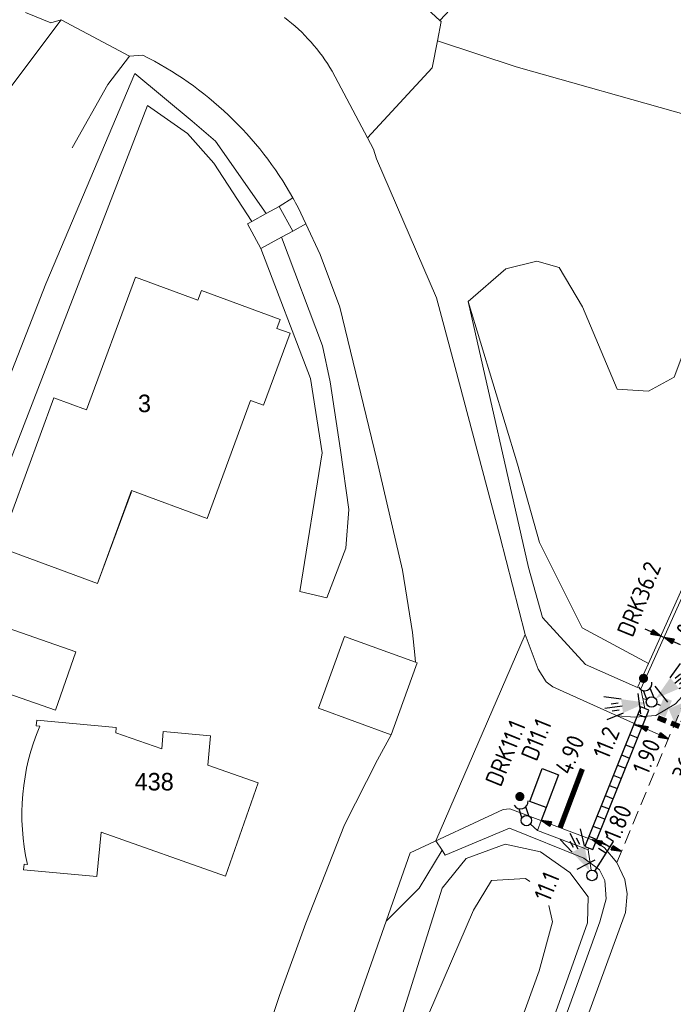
# Model space of a CAD drawing. Header units: inches. Extents: x 138248 to 138477, y 459601 to 459844.
# Tile 3 of 7: x 138311 to 138348, y 459672 to 459729. Entities that reach past the tile are written whole.
import ezdxf
from ezdxf.enums import TextEntityAlignment as Align

# ---------------------------------------------------------------- set-up
doc = ezdxf.new("R2010")
doc.units = ezdxf.units.IN
doc.header["$LTSCALE"] = 0.25
doc.header["$MEASUREMENT"] = 0
doc.linetypes.add('HIDDEN2', pattern=[4.7625, 3.175, -1.5875])
for name, color, linetype in [('BUIS', 1, 'Continuous'), ('INST-T-CODE', 1, 'Continuous'), ('INSTALLATIE', 2, 'Continuous'), ('INSTALLATIE_MAST', 2, 'Continuous'), ('KABEL', 3, 'Continuous'), ('LUS-T-CODE', 1, 'Continuous'), ('LUSSEN', 7, 'Continuous'), ('MAAT-T-CODE', 1, 'Continuous'), ('MAATVOERING', 7, 'Continuous'), ('MARKERING', 9, 'Continuous'), ('UITSLIJPER', 1, 'Continuous')]:
    doc.layers.add(name, color=color, linetype=linetype)
for name, color, linetype, lineweight in [('GEBOUWEN', 3, 'Continuous', 0), ('GEO_Huisnummer', 7, 'Continuous', 0), ('GEO_Wal beschoeiing', 7, 'Continuous', 0), ('ONDERGROND', 7, 'Continuous', 0)]:
    doc.layers.add(name, color=color, linetype=linetype, lineweight=lineweight)
doc.styles.add('I020-1', font='ISO', dxfattribs={"height": 2})
doc.styles.add('Style-LOW_RES_FILLED', font='LOW_RES_FILLED.shx')

# ---------------------------------------------------------------- blocks, each defined once
blk = doc.blocks.new('V_PL')
at = {"layer": 'MAATVOERING'}
for points in [[(-1, 0), (0, 0)], [(-0.567, 0.142), (0, 0)], [(-0.567, -0.142), (-0.567, 0.142)], [(-0.567, 0.125), (0, 0)], [(-0.567, 0.107), (0, 0)], [(-0.567, 0.089), (0, 0)], [(-0.567, 0.072), (0, 0)], [(-0.567, 0.055), (0, 0)], [(-0.567, 0.037), (0, 0)], [(-0.567, 0.019), (0, 0)], [(-0.567, -0.125), (0, 0)], [(-0.567, -0.089), (0, 0)], [(-0.567, -0.055), (0, 0)], [(-0.567, -0.019), (0, 0)], [(-0.567, -0.142), (0, 0)], [(-0.567, -0.037), (0, 0)], [(-0.567, -0.072), (0, 0)], [(-0.567, -0.107), (0, 0)], [(0, 0), (-0.567, 0)]]:
    blk.add_lwpolyline(points, dxfattribs=at)
blk = doc.blocks.new('V_PR')
at = {"layer": 'MAATVOERING'}
for points in [[(0.567, 0.142), (0, 0)], [(0.567, 0.125), (0, 0)], [(0.567, 0.107), (0, 0)], [(0.567, 0.089), (0, 0)], [(0.567, 0.072), (0, 0)], [(0.567, 0.055), (0, 0)], [(0.567, 0.037), (0, 0)], [(0.567, 0.019), (0, 0)], [(0.567, -0.107), (0, 0)], [(0.567, -0.072), (0, 0)], [(0.567, -0.037), (0, 0)], [(0, 0), (0.567, 0)], [(0, 0), (1, 0)], [(0.567, -0.019), (0, 0)], [(0.567, -0.055), (0, 0)], [(0.567, -0.089), (0, 0)], [(0.567, -0.125), (0, 0)], [(0.567, -0.142), (0, 0)], [(0.567, 0.142), (0.567, -0.142)]]:
    blk.add_lwpolyline(points, dxfattribs=at)
at = {"layer": 'MAAT-T-CODE', "style": 'I020-1'}
blk.add_attdef('MAAT', text='', height=1, dxfattribs=at).set_placement((1.7, 0), align=Align.MIDDLE)
blk = doc.blocks.new('V_P3')
for p, q in [((0.567, 0.107), (0, 0)), ((0.567, 0.072), (0, 0)), ((0.567, 0.037), (0, 0)), ((0.567, -0.107), (0, 0)), ((0.567, -0.072), (0, 0)), ((0.567, -0.037), (0, 0)), ((0, 0), (0.567, 0)), ((0.567, 0.142), (0.567, -0.142))]:
    blk.add_line(p, q)
for points in [[(0.567, 0.142), (0, 0)], [(0.567, 0.125), (0, 0)], [(0.567, 0.089), (0, 0)], [(0.567, 0.055), (0, 0)], [(0.567, 0.019), (0, 0)], [(0.567, -0.142), (0, 0)], [(0.567, -0.125), (0, 0)], [(0.567, -0.089), (0, 0)], [(0.567, -0.055), (0, 0)], [(0.567, -0.019), (0, 0)]]:
    blk.add_lwpolyline(points)
at = {"layer": 'MAAT-T-CODE', "style": 'I020-1'}
blk.add_attdef('MAAT', text='', height=1, dxfattribs=at).set_placement((1.065, 0), align=Align.MIDDLE)
blk = doc.blocks.new('V_MAST')
blk.add_circle((0, 0), 0.3)
blk = doc.blocks.new('V_3X20LNT_S')
for p, q in [((1.7, 0.4), (2.666, 0.659)), ((1.7, 0), (2.7, 0)), ((1.9, 0.2), (2.3, 0.2)), ((1.7, -0.4), (2.666, -0.659)), ((1.9, -0.2), (2.3, -0.2))]:
    blk.add_line(p, q)
blk.add_solid([(0.3, 0), (1.7, 0.4), (1.7, -0.4)])
at = {"layer": 'INSTALLATIE'}
blk.add_line((0.7, 0.58), (0.7, -0.58), dxfattribs=at)
at = {"layer": 'INST-T-CODE', "style": 'I020-1'}
blk.add_attdef('LNT', text='', height=1, dxfattribs=at).set_placement((4.129, 0), align=Align.MIDDLE)
blk = doc.blocks.new('V_SECLNT')
for p, q in [((0.3, 0), (2.3, 0)), ((1.5, 0), (1.5, 0.5)), ((1.9, 0), (1.9, 0.5)), ((2.3, 0), (2.3, 0.5))]:
    blk.add_line(p, q)
blk = doc.blocks.new('V_VGLNT')
for p, q in [((0.548, 0), (0.3, 0)), ((1.948, 0.4), (2.348, 0.4)), ((1.948, -0.4), (2.348, -0.4))]:
    blk.add_line(p, q)
for points in [[(1.048, 0), (1.748, 0.7), (1.748, -0.7)], [(0.548, 0.5), (1.048, 0.5), (0.548, -0.5), (1.048, -0.5)]]:
    blk.add_solid(points)
at = {"layer": 'INST-T-CODE', "style": 'I020-1'}
blk.add_attdef('INST', text='', height=1, dxfattribs=at).set_placement((4.115, -0.001), align=Align.MIDDLE)
blk = doc.blocks.new('V_DRKW')
for p, q in [((0.223, 0.201), (0.771, 0.201)), ((0.211, -0.213), (0.759, -0.213))]:
    blk.add_line(p, q)
at = {"const_width": 0.259}
blk.add_lwpolyline([(1.294, -0.017, 1.135207), (1.553, -0.054, 0.843915)], format="xyb", close=True, dxfattribs=at)
blk.add_arc((1.132, -0.016), 0.422, 101.0944, 258.9056)
at = {"layer": 'INST-T-CODE', "style": 'I020-1'}
for tag, p in [('INST', (4.034, -0.006)), ('INST1', (4.034, -1.345))]:
    blk.add_attdef(tag, text='', height=1, dxfattribs=at).set_placement(p, align=Align.MIDDLE)

msp = doc.modelspace()

# ---------------------------------------------------------------- hatches: boundary and pattern name
at = {"layer": 'BUIS'}
h = msp.add_hatch(dxfattribs=at)
h.set_pattern_fill('LINE', color=256, scale=5, angle=338.13, style=0)
h.paths.add_polyline_path([(138343.652, 459681.199), (138346.847, 459689.158), (138346.383, 459689.344), (138343.188, 459681.385)])

# ---------------------------------------------------------------- linework, layer by layer
msp.add_lwpolyline([(138343.652, 459681.199), (138346.847, 459689.158), (138346.383, 459689.344), (138343.188, 459681.385)], close=True, dxfattribs=at)
at = {"layer": 'GEBOUWEN', "flags": 128}
for points in [[(138315.37, 459696.387), (138317.324, 459701.689), (138321.631, 459700.101), (138324.114, 459706.838), (138324.855, 459706.565), (138326.366, 459710.666), (138325.616, 459710.942), (138325.802, 459711.449), (138321.308, 459713.105), (138321.104, 459712.552), (138317.538, 459713.866), (138314.751, 459706.303), (138312.884, 459706.991), (138309.741, 459698.462), (138315.37, 459696.387)], [(138315.37, 459696.387), (138317.318, 459701.612)], [(138314.139, 459692.481), (138312.976, 459689.163), (138305.946, 459691.621), (138307.108, 459694.944), (138314.139, 459692.481)], [(138329.47, 459693.364), (138327.984, 459689.265), (138332.133, 459687.761)], [(138333.522, 459691.895), (138329.47, 459693.364)], [(138332.133, 459687.761), (138333.544, 459691.654)], [(138333.544, 459691.654), (138333.619, 459691.86), (138333.522, 459691.895)], [(138312.076, 459688.248), (138311.883, 459688.264), (138311.908, 459688.581), (138316.447, 459688.175), (138316.416, 459687.875), (138319.043, 459686.954), (138319.126, 459687.935), (138321.823, 459687.695), (138321.671, 459686.028), (138324.557, 459685.008), (138322.677, 459679.681), (138315.577, 459682.192), (138315.345, 459679.669), (138311.162, 459680.056), (138311.191, 459680.376), (138311.372, 459680.361)]]:
    msp.add_lwpolyline(points, dxfattribs=at)
at = {"layer": 'GEBOUWEN'}
msp.add_arc((138324.141, 459683.196), 13.08, 157.2797, 192.5188, dxfattribs=at)
at = {"layer": 'GEO_Wal beschoeiing', "linetype": 'Continuous', "lineweight": 0, "flags": 128}
for points in [[(138300.102, 459681.99), (138312.436, 459713.494), (138317.503, 459725.487), (138320.773, 459722.776), (138322.108, 459721.627), (138325.002, 459717.498)], [(138324.183, 459717.056), (138322.021, 459720.382), (138320.506, 459722.065), (138318.23, 459723.666), (138307.124, 459694.981)], [(138325.886, 459716.151), (138328.223, 459709.951), (138328.656, 459707.893), (138329.247, 459703.992), (138329.726, 459700.617), (138329.547, 459698.399), (138328.474, 459695.571), (138326.924, 459695.931), (138328.2, 459703.838), (138327.53, 459708.096), (138324.7, 459715.502)], [(138346.827, 459691.824), (138343.051, 459693.85), (138340.61, 459698.729), (138339.359, 459703.205), (138336.544, 459712.475)]]:
    msp.add_lwpolyline(points, dxfattribs=at)
at = {"layer": 'KABEL', "linetype": 'Continuous', "lineweight": 13, "flags": 128}
for points in [[(138350.69, 459699.934), (138346.393, 459690.371)], [(138346.393, 459690.371), (138346.615, 459689.251)], [(138346.5, 459689.832), (138346.726, 459689.741)]]:
    msp.add_lwpolyline(points, dxfattribs=at)
at = {"layer": 'KABEL', "linetype": 'Continuous', "lineweight": 0, "flags": 128}
for points in [[(138340.084, 459682.657), (138340.496, 459682.294)], [(138340.708, 459682.855), (138340.496, 459682.294)], [(138343.385, 459681.198), (138342.849, 459681.404), (138340.496, 459682.294)], [(138343.42, 459681.292), (138343.385, 459681.198)], [(138343.385, 459681.198), (138343.558, 459680.021)]]:
    msp.add_lwpolyline(points, dxfattribs=at)
at = {"layer": 'LUSSEN'}
msp.add_lwpolyline([(138340.054, 459683.952), (138340.761, 459685.823), (138341.697, 459685.469), (138340.989, 459683.598)], close=True, dxfattribs=at)
at = {"layer": 'MAATVOERING'}
msp.add_line((138347.533, 459693.396), (138347.716, 459693.314), dxfattribs=at)
at = {"layer": 'MAATVOERING', "linetype": 'HIDDEN2', "lineweight": 0, "flags": 128}
msp.add_lwpolyline([(138345.014, 459680.457), (138349.5, 459691.191)], dxfattribs=at)
at = {"layer": 'MAATVOERING', "linetype": 'Continuous', "lineweight": 0, "flags": 128}
msp.add_lwpolyline([(138345.043, 459688.838), (138347.967, 459687.524)], dxfattribs=at)
at = {"layer": 'MARKERING', "const_width": 0.3}
for points in [[(138347.363, 459688.727), (138347.837, 459688.536)], [(138348.115, 459688.423), (138348.589, 459688.232)], [(138343.053, 459685.805), (138341.784, 459682.449)]]:
    msp.add_lwpolyline(points, dxfattribs=at)
at = {"layer": 'ONDERGROND', "linetype": 'Continuous', "lineweight": 13, "flags": 128}
for points in [[(138331.245, 459731.92), (138334.922, 459728.526)], [(138334.922, 459728.526), (138336.93, 459730.689)], [(138360.917, 459721.953), (138358.14, 459715.627), (138355.661, 459711.488), (138346.827, 459691.824)], [(138324.183, 459717.056), (138325.002, 459717.498)], [(138325.002, 459717.498), (138325.753, 459717.904)], [(138325.753, 459717.904), (138326.524, 459716.5)], [(138323.931, 459716.92), (138324.183, 459717.056)], [(138324.7, 459715.502), (138323.931, 459716.92)], [(138326.524, 459716.5), (138325.886, 459716.151)], [(138325.886, 459716.151), (138324.7, 459715.502)], [(138346.827, 459691.824), (138346.21, 459690.452)]]:
    msp.add_lwpolyline(points, dxfattribs=at)
at = {"layer": 'ONDERGROND', "linetype": 'Continuous', "lineweight": 0, "flags": 128}
for points in [[(138311.273, 459728.977), (138312.722, 459728.394), (138313.309, 459728.557)], [(138313.309, 459728.557), (138310.381, 459724.649)], [(138317.204, 459726.474), (138313.309, 459728.557)], [(138334.992, 459728.462), (138334.778, 459727.367)], [(138334.922, 459728.526), (138334.992, 459728.462)], [(138334.778, 459727.367), (138334.479, 459725.826), (138330.786, 459721.817)], [(138336.544, 459712.475), (138338.691, 459714.355), (138340.45, 459714.79), (138341.725, 459714.416), (138343.064, 459712.18), (138345.046, 459707.477), (138346.828, 459707.372), (138348.288, 459708.157), (138349.58, 459711.613), (138352.079, 459717.241), (138353.095, 459720.32), (138352.379, 459721.712), (138351.118, 459722.451), (138349.106, 459723.09), (138339.282, 459725.868), (138334.778, 459727.367)], [(138313.936, 459721.247), (138315.965, 459724.868), (138317.204, 459726.474)], [(138317.204, 459726.474), (138317.961, 459726.545)], [(138328.779, 459725.624), (138331.122, 459721.181)], [(138331.297, 459720.631), (138331.122, 459721.181)], [(138331.297, 459720.631), (138334.731, 459712.69), (138335.786, 459708.718), (138338.343, 459699.112), (138339.791, 459693.48), (138340.527, 459691.508), (138340.992, 459690.78), (138341.373, 459690.487), (138345.043, 459688.838)], [(138326.534, 459718.39), (138325.753, 459717.904)], [(138327.271, 459716.909), (138326.826, 459717.851)], [(138326.524, 459716.5), (138327.271, 459716.909)], [(138327.271, 459716.909), (138328.093, 459715.167)], [(138328.093, 459715.167), (138329.204, 459712.167)], [(138346.21, 459690.452), (138343.234, 459691.773), (138340.775, 459694.448), (138339.984, 459697.295), (138336.544, 459712.475)], [(138333.485, 459692.313), (138333.357, 459693.584), (138332.791, 459697.156), (138331.328, 459703.454), (138329.204, 459712.167)], [(138334.688, 459681.701), (138339.791, 459693.48)], [(138333.522, 459691.895), (138333.485, 459692.313)], [(138345.043, 459688.838), (138346.05, 459688.757), (138347.244, 459688.852), (138348.378, 459689.514), (138348.914, 459690.139), (138349.5, 459691.191)], [(138331.353, 459686.332), (138332.133, 459687.761)], [(138318.705, 459651.909), (138325.766, 459672.87), (138327.265, 459677.007), (138329.467, 459682.616), (138331.353, 459686.332)], [(138345.287, 459681.109), (138343.063, 459681.965), (138338.906, 459683.537), (138338.529, 459683.491), (138333.22, 459681.017)], [(138335.042, 459681.162), (138335.225, 459680.881), (138338.895, 459682.429), (138343.133, 459680.721), (138344.04, 459680.054), (138344.345, 459679.444), (138344.41, 459678.388), (138344.06, 459677.077), (138337.86, 459659.973)], [(138334.688, 459681.701), (138335.042, 459681.162)], [(138345.014, 459680.457), (138344.311, 459681.306), (138343.749, 459681.701)], [(138333.22, 459681.017), (138324.567, 459656.374)], [(138329.018, 459644.439), (138329.757, 459644.188), (138332.241, 459648.149), (138334.294, 459652.733), (138339.326, 459665.746), (138343.354, 459677.015), (138343.378, 459678.504), (138342.339, 459679.902), (138340.673, 459681.075), (138338.645, 459681.513), (138336.428, 459680.695), (138335.046, 459679.002), (138330.099, 459663.296)], [(138335.042, 459681.162), (138333.735, 459679.005), (138332.352, 459677.604), (138331.848, 459677.11)], [(138338.852, 459659.38), (138345.516, 459677.621), (138345.609, 459678.677), (138345.482, 459679.502), (138345.014, 459680.457)], [(138340.051, 459679.389), (138339.803, 459679.544), (138337.867, 459679.438), (138336.832, 459677.747), (138333.019, 459668.883), (138330.099, 459663.296)], [(138328.655, 459644.539), (138329.258, 459645.813), (138330.119, 459646.601), (138335.772, 459660.979), (138340.594, 459674.277), (138341.358, 459677.088), (138341.13, 459678.01)]]:
    msp.add_lwpolyline(points, dxfattribs=at)
at = {"layer": 'ONDERGROND', "linetype": 'Continuous', "lineweight": 0}
msp.add_arc((138319.626, 459720.214), 10.632, 30.5871, 52.8031, dxfattribs=at)
at = {"layer": 'ONDERGROND', "linetype": 'Continuous', "lineweight": 0, "extrusion": (0, 0, -1)}
for centre, radius, start, end in [((-138308.988, 459708.529), 20.127, 116.4747, 150.6625), ((-138309.98, 459709.074), 18.995, 150.6291, 152.4782)]:
    msp.add_arc(centre, radius, start, end, dxfattribs=at)
at = {"layer": 'UITSLIJPER'}
msp.add_lwpolyline([(138340.989, 459683.598), (138340.708, 459682.855)], dxfattribs=at)

# ---------------------------------------------------------------- block references
at = {"layer": 'INSTALLATIE'}
ref = msp.add_blockref('V_DRKW', (138347.004, 459689.628), dxfattribs=dict(at, rotation=111.0446415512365))
ref.add_attrib('INST', 'DRK36.2', dxfattribs={"layer": 'INST-T-CODE', "height": 1, "rotation": 67.9926, "style": 'I020-1'}).set_placement((138346.285, 459695.495), align=Align.MIDDLE)
ref = msp.add_blockref('V_3X20LNT_S', (138347.004, 459689.628), dxfattribs=dict(at, rotation=39.07684636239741))
ref.add_attrib('LNT', '62.1', dxfattribs={"layer": 'INST-T-CODE', "height": 1, "rotation": 67.9926, "style": 'I020-1'}).set_placement((138351.244, 459692.509), align=Align.MIDDLE)
ref = msp.add_blockref('V_3X20LNT_S', (138347.004, 459689.628), dxfattribs=dict(at, rotation=187.9680511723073))
ref.add_attrib('LNT', '11.2', dxfattribs={"layer": 'INST-T-CODE', "height": 1, "rotation": 67.9926, "style": 'I020-1'}).set_placement((138344.42, 459687.301), align=Align.MIDDLE)
for name, p, rotation in [('V_MAST', (138347.004, 459689.628), 67.99255687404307), ('V_SECLNT', (138343.602, 459679.725), 57.7487278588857)]:
    msp.add_blockref(name, p, dxfattribs=dict(at, rotation=rotation))
ref = msp.add_blockref('V_VGLNT', (138347.004, 459689.628), dxfattribs=dict(at, rotation=337.9586869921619))
ref.add_attrib('INST', '36.2', dxfattribs={"layer": 'INST-T-CODE', "height": 1, "rotation": 67.9926, "style": 'I020-1'}).set_placement((138349.001, 459686.263), align=Align.MIDDLE)
ref = msp.add_blockref('V_DRKW', (138339.859, 459682.856), dxfattribs=dict(at, rotation=107.3856300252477))
ref.add_attrib('INST', 'DRK11.1', dxfattribs={"layer": 'INST-T-CODE', "height": 1, "rotation": 67.9926, "style": 'I020-1'}).set_placement((138338.66, 459686.707), align=Align.MIDDLE)
ref = msp.add_blockref('V_3X20LNT_S', (138343.602, 459679.725), dxfattribs=dict(at, rotation=117.5174819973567))
ref.add_attrib('LNT', '11.1', dxfattribs={"layer": 'INST-T-CODE', "height": 1, "rotation": 67.9926, "style": 'I020-1'}).set_placement((138341.022, 459679.094), align=Align.MIDDLE)
at = {"layer": 'INSTALLATIE_MAST', "rotation": 67.99255687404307}
for p in [(138339.859, 459682.856), (138343.602, 459679.725)]:
    msp.add_blockref('V_MAST', p, dxfattribs=at)
at = {"layer": 'MAATVOERING'}
ref = msp.add_blockref('V_PR', (138347.716, 459693.314), dxfattribs=dict(at, rotation=335.8081262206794))
ref.add_attrib('MAAT', '0.20', dxfattribs={"layer": 'MAAT-T-CODE', "height": 1, "rotation": 427.9926, "style": 'I020-1'}).set_placement((138349.217, 459694.438), align=Align.MIDDLE)
for name, p, rotation in [('V_PL', (138347.533, 459693.396), 335.8081262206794), ('V_P3', (138347.967, 459687.524), 155.8047201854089), ('V_P3', (138345.287, 459681.109), 158.9512962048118)]:
    msp.add_blockref(name, p, dxfattribs=dict(at, rotation=rotation))
ref = msp.add_blockref('V_P3', (138346.234, 459688.303), dxfattribs=dict(at, rotation=335.8047201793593))
ref.add_attrib('MAAT', '1.90', dxfattribs={"layer": 'MAAT-T-CODE', "height": 1, "rotation": 427.9926, "style": 'I020-1'}).set_placement((138346.711, 459686.517), align=Align.MIDDLE)
ref = msp.add_blockref('V_P3', (138340.708, 459682.855), dxfattribs=dict(at, rotation=339.2855211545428))
ref.add_attrib('MAAT', '4.90', dxfattribs={"layer": 'MAAT-T-CODE', "height": 1, "rotation": 427.9926, "style": 'I020-1'}).set_placement((138342.332, 459686.623), align=Align.MIDDLE)
ref = msp.add_blockref('V_P3', (138343.607, 459681.756), dxfattribs=dict(at, rotation=338.9512962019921))
ref.add_attrib('MAAT', '1.80', dxfattribs={"layer": 'MAAT-T-CODE', "height": 1, "rotation": 427.9926, "style": 'I020-1'}).set_placement((138345.071, 459682.751), align=Align.MIDDLE)

# ---------------------------------------------------------------- texts
at = {"layer": 'GEO_Huisnummer', "linetype": 'Continuous', "lineweight": 0, "style": 'Style-LOW_RES_FILLED'}
for s, p in [('3', (138317.686, 459706.166)), ('438', (138317.498, 459684.578))]:
    msp.add_text(s, height=1, dxfattribs=at).set_placement(p)
at = {"layer": 'LUS-T-CODE', "style": 'I020-1'}
msp.add_text('D11.1', height=1, rotation=67.9926, dxfattribs=at).set_placement((138340.424, 459687.478), align=Align.MIDDLE)

doc.saveas('drawing.dxf')
